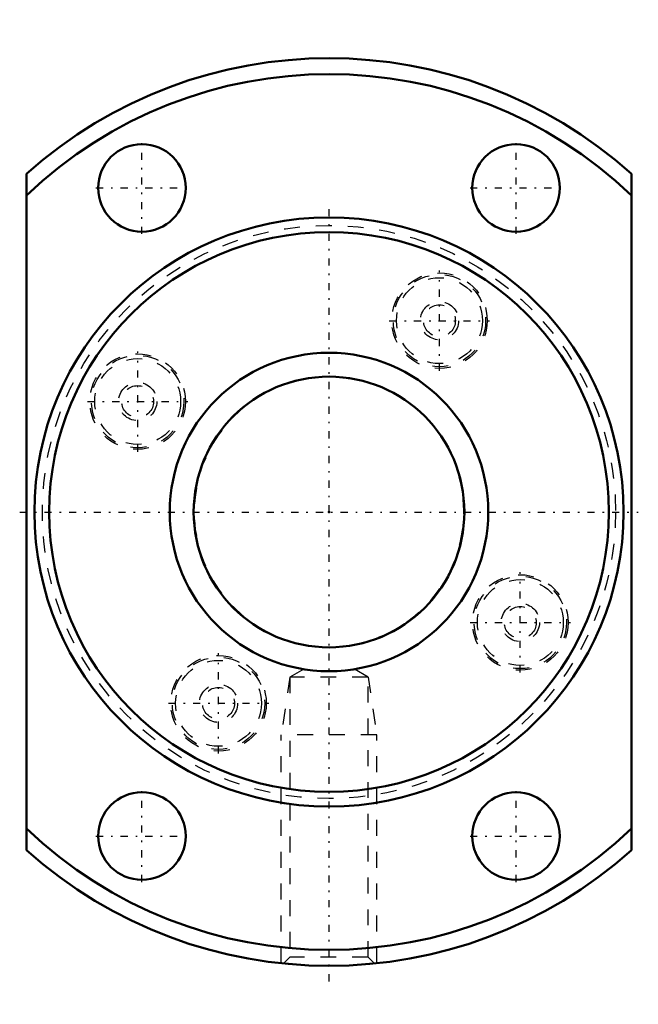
# Model space of a CAD drawing. Header units: millimetres. Extents: x -19.4 to 19.4, y -30.9 to 30.9.
import ezdxf

# ---------------------------------------------------------------- set-up
doc = ezdxf.new("R2010")
doc.units = ezdxf.units.MM
doc.linetypes.add('Center', pattern=[1.5, 0.45, -0.5, 0.05, -0.5])
doc.linetypes.add('Dashed', pattern=[2, 1, -1])
for name, color, linetype, lineweight in [('2d ConnectionPoints', 7, 'Continuous', 50), ('AM_0', 7, 'Continuous', 50), ('AM_5', 3, 'Continuous', 25), ('AM_7', 7, 'Center', 25), ('AM_9', 6, 'Dashed', 25)]:
    doc.layers.add(name, color=color, linetype=linetype, lineweight=lineweight)

# ---------------------------------------------------------------- blocks, each defined once
blk = doc.blocks.new('1_RR0130WGF2060_1_5Nut_0_in_WGF2060_1_5G1_80LC3_0_13_0_0_2')
at = {"layer": 'AM_0'}
for p, q in [((-19, -21.243), (-19, 21.243)), ((19, 21.243), (19, -21.243))]:
    blk.add_line(p, q, dxfattribs=at)
for centre, radius in [((-11.75, 20.352), 2.75), ((11.75, 20.352), 2.75), ((0, 0), 18.5), ((0, 0), 17.575), ((-11.75, -20.352), 2.75), ((11.75, -20.352), 2.75)]:
    blk.add_circle(centre, radius, dxfattribs=at)
for radius, start, end in [(28.5, 48.18969, 131.81031), (27.5, 46.29789, 133.70211), (27.5, 226.29789, 313.70211), (28.5, 228.18969, 311.81031)]:
    blk.add_arc((0, 0), radius, start, end, dxfattribs=at)
at = {"layer": 'AM_5', "linetype": 'Dashed'}
for p, q in [((-2.459, -10.375), (-3, -14)), ((2.459, -10.375), (3, -14)), ((3, -14), (-3, -14)), ((-3, -28.342), (-3, -14)), ((3, -28.342), (3, -14))]:
    blk.add_line(p, q, dxfattribs=at)
at = {"layer": 'AM_7'}
for p, q in [((-11.75, 17.464), (-11.75, 23.239)), ((11.75, 17.464), (11.75, 23.239)), ((-14.637, 20.352), (-8.863, 20.352)), ((8.863, 20.352), (14.637, 20.352)), ((0, -29.477), (0, 19.425)), ((6.938, 8.866), (6.938, 15.166)), ((3.787, 12.016), (10.088, 12.016)), ((-12.016, 3.787), (-12.016, 10.088)), ((-15.166, 6.938), (-8.866, 6.938)), ((-19.425, 0), (19.425, 0)), ((12.016, -10.088), (12.016, -3.787)), ((8.866, -6.938), (15.166, -6.938)), ((-6.938, -15.166), (-6.938, -8.866)), ((-10.088, -12.016), (-3.787, -12.016)), ((-11.75, -23.239), (-11.75, -17.464)), ((11.75, -23.239), (11.75, -17.464)), ((-14.637, -20.352), (-8.863, -20.352)), ((8.863, -20.352), (14.637, -20.352))]:
    blk.add_line(p, q, dxfattribs=at)
at = {"layer": 'AM_9'}
for p, q in [((-1.586, -9.871), (-2.459, -10.375)), ((2.459, -10.375), (1.586, -9.871)), ((2.459, -10.375), (-2.459, -10.375)), ((-2.459, -10.375), (-2.459, -27.959)), ((2.459, -27.959), (2.459, -10.375)), ((-2.459, -27.959), (-2.852, -28.352)), ((2.459, -27.959), (-2.459, -27.959)), ((2.853, -28.353), (2.459, -27.959))]:
    blk.add_line(p, q, dxfattribs=at)
for centre, radius in [((0, 0), 18), ((6.938, 12.016), 3), ((6.938, 12.016), 2.9), ((6.938, 12.016), 2.7), ((6.938, 12.016), 1.2), ((6.938, 12.016), 1), ((-12.016, 6.938), 3), ((-12.016, 6.938), 2.9), ((-12.016, 6.938), 2.7), ((-12.016, 6.938), 1.2), ((-12.016, 6.938), 1), ((12.016, -6.938), 3), ((12.016, -6.938), 2.9), ((12.016, -6.938), 2.7), ((12.016, -6.938), 1.2), ((12.016, -6.938), 1), ((-6.938, -12.016), 3), ((-6.938, -12.016), 2.9), ((-6.938, -12.016), 2.7), ((-6.938, -12.016), 1.2), ((-6.938, -12.016), 1)]:
    blk.add_circle(centre, radius, dxfattribs=at)
blk = doc.blocks.new('2_0130WGF2060_1_50Shaft_0_in_WGF2060_1_5G1_80LC3_0_13_0_0_2')
at = {"layer": 'AM_0'}
for radius in [10, 8.5]:
    blk.add_circle((0, 0), radius, dxfattribs=at)
at = {"layer": 'AM_5', "linetype": 'Dashed'}
blk.add_arc((0, 0), 8.467, 75, 15, dxfattribs=at)

msp = doc.modelspace()

# ---------------------------------------------------------------- linework, layer by layer
at = {"layer": '2d ConnectionPoints'}
msp.add_point((0, 0), dxfattribs=at)

# ---------------------------------------------------------------- block references
for name in ['1_RR0130WGF2060_1_5Nut_0_in_WGF2060_1_5G1_80LC3_0_13_0_0_2', '2_0130WGF2060_1_50Shaft_0_in_WGF2060_1_5G1_80LC3_0_13_0_0_2']:
    msp.add_blockref(name, (0, 0))

doc.saveas('drawing.dxf')
